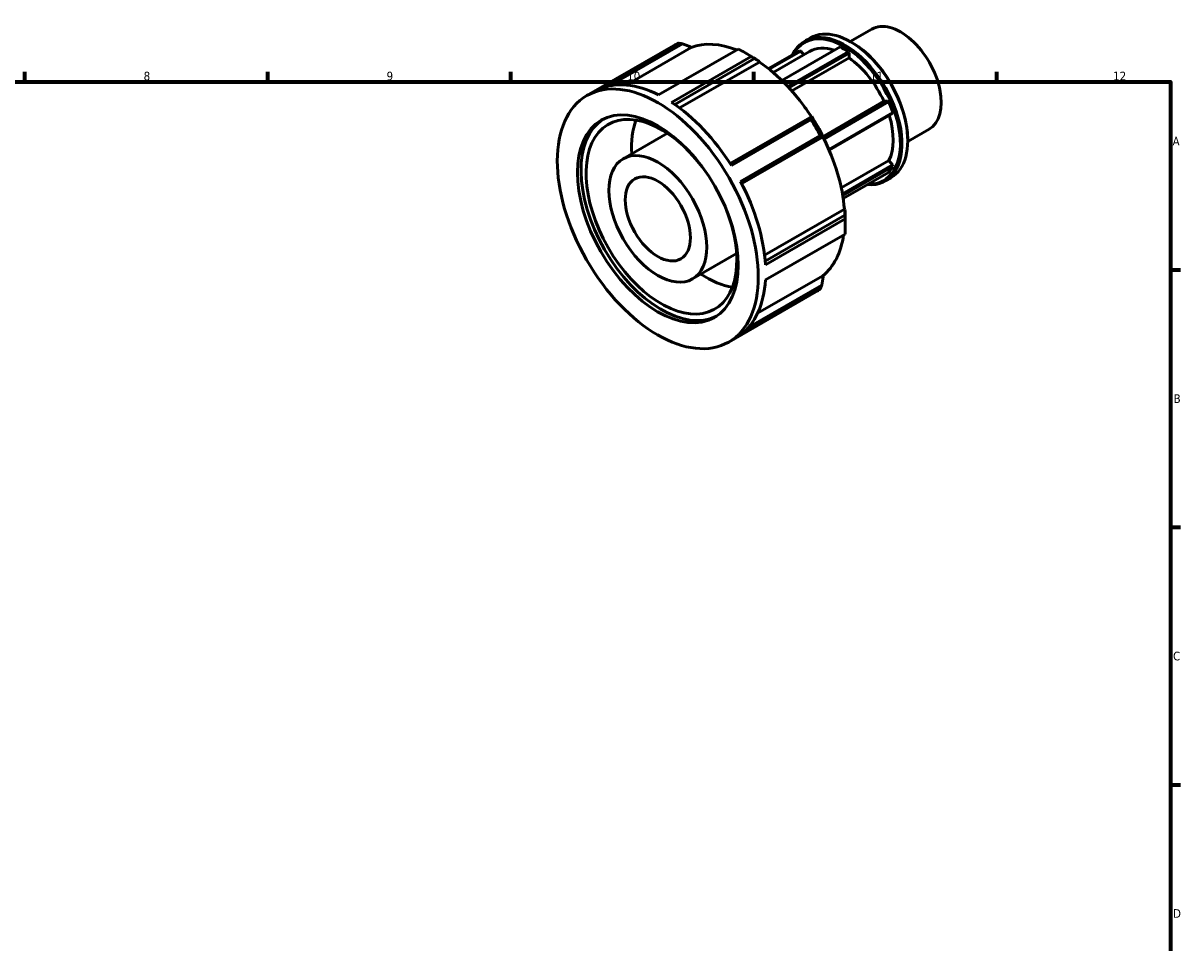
# Model space of a CAD drawing. Header units: millimetres. Extents: x -16 to 931, y 0 to 604.
# Tile 4 of 4: x 490 to 824, y 326 to 591. Entities that reach past the tile are written whole.
import ezdxf

# ---------------------------------------------------------------- set-up
doc = ezdxf.new("R2010")
doc.units = ezdxf.units.MM
doc.layers.add('Border (ISO)', color=7, linetype='Continuous', lineweight=70)
doc.layers.add('Visible (ISO)', color=7, linetype='Continuous', lineweight=50)
doc.styles.add('Note Text (ISO)', font='tahoma.ttf')

# ---------------------------------------------------------------- blocks, each defined once
blk = doc.blocks.new('Borders Default Border')
at = {"layer": 'Border (ISO)'}
for p, q in [((490.58, 574), (490.58, 576.9)), ((560.67, 574), (560.67, 576.9)), ((630.75, 574), (630.75, 576.9)), ((700.83, 574), (700.83, 576.9)), ((770.92, 574), (770.92, 576.9)), ((821, 519.75), (823.9, 519.75)), ((821, 445.5), (823.9, 445.5)), ((821, 371.25), (823.9, 371.25))]:
    blk.add_line(p, q, dxfattribs=at)
at = {"layer": 'Border (ISO)', "flags": 128}
blk.add_lwpolyline([(20, 20), (20, 574), (821, 574), (821, 20), (20, 20)], dxfattribs=at)
at = {"layer": 'Border (ISO)', "color": 232, "true_color": 0xca0064, "char_height": 2.5, "attachment_point": 7, "style": 'Note Text (ISO)'}
for s, insert in [('12', (804.46, 574.4)), ('8', (524.81, 574.34)), ('9', (594.88, 574.35)), ('10', (664.29, 574.35)), ('11', (734.37, 574.4)), ('A', (821.59, 555.62)), ('B', (821.89, 481.37)), ('C', (821.73, 407.08)), ('D', (821.73, 332.88))]:
    blk.add_mtext(s, dxfattribs=dict(at, insert=insert))

msp = doc.modelspace()

# ---------------------------------------------------------------- linework, layer by layer
at = {"layer": 'Visible (ISO)'}
for p, q in [((728.6028, 585.6036), (734.82, 589.1839)), ((652.6522, 569.9949), (677.7228, 584.4321)), ((679.0572, 585.1065), (656.0868, 571.8788)), ((659.1702, 572.8325), (680.2142, 584.9509)), ((715.4731, 585.7164), (717.1243, 586.6672)), ((729.0367, 585.3532), (728.8025, 585.4891)), ((682.734, 583.8457), (663.9771, 573.0443)), ((673.3306, 570.2069), (696.301, 583.4347)), ((700.0652, 581.267), (677.0948, 568.0392)), ((682.6286, 584.0283), (682.734, 583.8457)), ((700.1688, 581.2695), (698.2952, 582.3568)), ((714.0092, 582.9564), (705.0151, 577.777)), ((705.2348, 577.602), (714.347, 582.8493)), ((706.3465, 576.6823), (716.872, 582.7435)), ((708.8882, 574.36), (725.6727, 584.0256)), ((728.0326, 582.6666), (710.5905, 572.6224)), ((710.9322, 572.2548), (728.2669, 582.2372)), ((714.347, 582.8493), (714.0092, 582.9564)), ((714.347, 582.8493), (715.2044, 581.7832)), ((728.2669, 582.2372), (728.0326, 582.6666)), ((728.2669, 582.2372), (728.2669, 580.8664)), ((677.9971, 567.4354), (701.0028, 580.6835)), ((702.415, 579.6857), (679.399, 566.4317)), ((702.415, 579.8581), (702.415, 579.6857)), ((728.2669, 580.8664), (711.7462, 571.3528)), ((720.7919, 558.2517), (738.3316, 568.3521)), ((739.3584, 568.4462), (720.9002, 557.8169)), ((721.0842, 557.4465), (739.6961, 568.1644)), ((738.3316, 568.3521), (739.3584, 568.4462)), ((739.6961, 568.1644), (739.3584, 568.4462)), ((740.876, 565.122), (722.4379, 554.5042)), ((722.5277, 554.2932), (740.7726, 564.7997)), ((740.7726, 564.7997), (740.876, 565.122)), ((717.0893, 563.716), (693.9834, 550.4102)), ((694.3386, 549.851), (717.309, 563.0788)), ((663.1319, 551.7967), (675.8832, 559.1396)), ((719.9707, 558.4686), (697.0003, 545.2408)), ((697.3082, 544.6512), (720.4142, 557.9571)), ((720.7188, 558.1275), (697.3101, 544.6474)), ((720.8242, 558.1887), (720.7188, 558.1275)), ((745.1951, 556.7906), (751.4123, 560.3708)), ((745.1963, 557.2916), (745.1963, 557.0209)), ((726.0406, 543.3764), (739.7458, 551.2687)), ((739.7458, 551.2687), (740.7726, 549.9921)), ((740.7726, 549.9921), (726.3656, 541.6957)), ((726.4433, 541.2395), (740.876, 549.5507)), ((739.6961, 547.8673), (726.5864, 540.3179)), ((740.876, 549.5507), (740.7726, 549.9921)), ((738.7024, 545.3781), (740.3535, 546.3289)), ((703.902, 523.9792), (726.9232, 537.2363)), ((727.0774, 535.521), (704.0703, 522.2721)), ((704.1429, 521.1906), (727.1133, 534.4184)), ((726.9232, 537.2363), (727.0723, 537.1504)), ((727.1745, 534.3733), (727.1745, 532.2071)), ((727.1133, 530.0663), (704.1429, 516.8385)), ((683.0932, 517.1333), (695.8445, 524.4763)), ((701.9041, 507.2197), (720.7188, 518.0543)), ((720.7188, 518.0543), (720.8242, 517.8717)), ((720.4142, 515.3226), (699.3244, 503.1779)), ((693.5729, 498.9351), (718.6434, 513.3722)), ((697.0003, 501.0146), (719.9707, 514.2424))]:
    msp.add_line(p, q, dxfattribs=at)
for centre, major_axis, start_param, end_param in [((727.0878, 565.5472), (11.6146, -20.1691), 5.90308275, 9.80488052), ((726.8527, 565.4119), (-11.4487, 19.881), 2.79959009, 6.62518787), ((728.7389, 566.4981), (-11.6146, 20.1691), 3.14159265, 6.28318531), ((743.1161, 574.7774), (-8.2962, 14.4065), 3.14159265, 6.28318531), ((698.1831, 548.9021), (-20.4603, 35.5299), 6.22015395, 6.28318531), ((700.0639, 549.9852), (-19.0281, 33.0428), 5.65561456, 6.19780907), ((728.974, 566.6334), (-11.4487, 19.881), 3.92892453, 5.49585344), ((698.1831, 548.9021), (20.4603, -35.5299), 2.29316313, 2.42309327), ((700.0639, 549.9852), (-19.1329, 33.2249), 5.41289052, 5.49585344), ((726.8527, 565.4119), (-9.9806, 17.3317), 5.70226374, 6.28318531), ((726.8527, 565.4119), (10.9787, -19.0648), 2.28220675, 2.43404965), ((700.0639, 549.9852), (19.0281, -33.0428), 1.66007716, 2.27081826), ((726.8527, 565.4119), (9.9806, -17.3317), 1.41109807, 2.25796078), ((675.2127, 535.6744), (-20.4603, 35.5299), 5.56468592, 6.22015395), ((675.2127, 535.6744), (20.4603, -35.5299), 1.6376951, 2.29316313), ((726.8527, 565.4119), (10.9787, -19.0648), 1.2350092, 1.3868521), ((674.1626, 535.0697), (15.3452, -26.6474), 1.78780881, 7.63696915), ((701.114, 550.5899), (18.0051, -31.2663), 1.66515968, 1.78679009), ((674.1626, 535.0697), (16.3683, -28.4239), 3.1735502, 6.25122777), ((687.2547, 542.6089), (-15.3452, 26.6474), 0.43889323, 0.86267685), ((698.1831, 548.9021), (20.4603, -35.5299), 1.50776497, 1.6376951), ((700.0639, 549.9852), (-19.1329, 33.2249), 4.62749236, 4.80115302), ((726.8527, 565.4119), (9.9806, -17.3317), 0.36390052, 1.18764386), ((700.0639, 549.9852), (19.0281, -33.0428), 0.87464181, 1.48542009), ((701.114, 550.5899), (18.0051, -31.2663), 1.35480257, 1.48055837), ((726.8527, 565.4119), (10.9787, -19.0648), 0.18781164, 0.33965455), ((675.2127, 535.6744), (20.4603, -35.5299), 0.85229694, 1.50776497), ((700.0639, 549.9852), (-19.1329, 33.2249), 3.92892453, 4.01575485), ((698.1831, 548.9021), (20.4603, -35.5299), 0.7223668, 0.85229694), ((700.0639, 549.9852), (19.0281, -33.0428), 0.08924365, 0.63222799), ((687.2547, 542.6089), (-15.3452, 26.6474), 2.27891581, 2.70269942), ((675.2127, 535.6744), (20.4603, -35.5299), 0.06689878, 0.7223668), ((698.1831, 548.9021), (20.4603, -35.5299), 0, 0.06689878)]:
    msp.add_ellipse(centre, major_axis=major_axis, ratio=0.57809312, start_param=start_param, end_param=end_param, dxfattribs=at)
for major_axis in [(20.4603, -35.5299), (16.3683, -28.4239), (9.9806, -17.3317), (6.6369, -11.5252)]:
    msp.add_ellipse((673.1126, 534.465), major_axis=major_axis, ratio=0.57809312, dxfattribs=at)
for points, weights in [([(680.2142, 584.9509), (679.6426, 585.0294), (679.0572, 585.1065)], [1.00046656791, 1.00030500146, 1]), ([(680.2142, 584.9509), (681.4521, 584.478), (682.6286, 584.0283)], [1.00762845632, 1.00413287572, 1]), ([(701.0028, 580.6835), (700.54, 580.9742), (700.0652, 581.267)], [1.00046656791, 1.00030500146, 1]), ([(701.0028, 580.6835), (701.7269, 580.2604), (702.415, 579.8581)], [1.00762845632, 1.00413287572, 1]), ([(717.4993, 563.9476), (717.2996, 563.8348), (717.0893, 563.716)], [1, 1.00413287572, 1.00762845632]), ([(717.309, 563.0788), (717.2004, 563.4013), (717.0893, 563.716)], [1, 1.00030500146, 1.00046656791]), ([(720.4142, 557.9571), (720.1964, 558.212), (719.9707, 558.4686)], [1.00046656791, 1.00030500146, 1]), ([(720.4142, 557.9571), (720.6245, 558.0759), (720.8242, 558.1887)], [1.00762845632, 1.00413287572, 1]), ([(727.0723, 537.1504), (727.0749, 536.3565), (727.0774, 535.521)], [1, 1.00413287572, 1.00762845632]), ([(727.1133, 534.4184), (727.0974, 534.9755), (727.0774, 535.521)], [1, 1.00030500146, 1.00046656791]), ([(720.8242, 517.8717), (720.6245, 516.6296), (720.4142, 515.3226)], [1, 1.00413287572, 1.00762845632]), ([(719.9707, 514.2424), (720.1964, 514.7882), (720.4142, 515.3226)], [1, 1.00030500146, 1.00046656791])]:
    msp.add_rational_spline(points, weights, degree=2, dxfattribs=at)

# ---------------------------------------------------------------- block references
msp.add_blockref('Borders Default Border', (0, 0))

doc.saveas('drawing.dxf')
